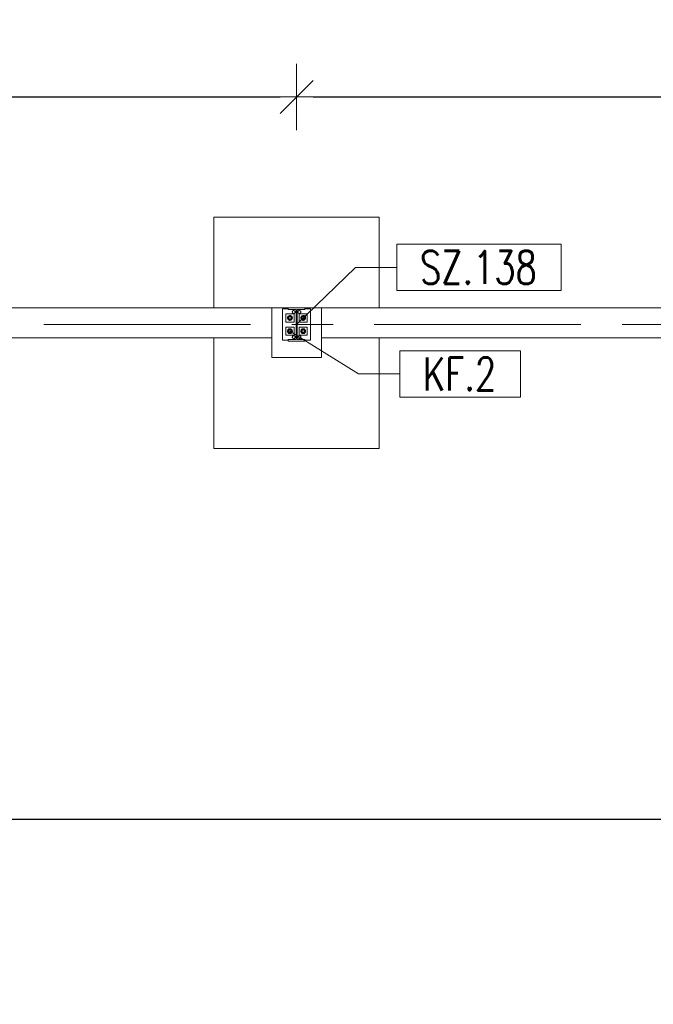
# Model space of a CAD drawing. Header units: millimetres. Extents: x 6807 to 7919, y 15387 to 15883.
# Tile 35 of 120: x 7059 to 7098, y 15707 to 15767. Entities that reach past the tile are written whole.
import ezdxf

# ---------------------------------------------------------------- set-up
doc = ezdxf.new("R2010")
doc.units = ezdxf.units.MM
doc.header["$LTSCALE"] = 10
doc.linetypes.add('MITTE', pattern=[2, 1.25, -0.25, 0.25, -0.25])
doc.layers.get('Defpoints').update_dxf_attribs({"color": 1})
for name, color, linetype, lineweight in [('PS_DIM', 4, 'Continuous', 13), ('PS_Object', 30, 'Continuous', 13), ('PS_Pos', 1, 'Continuous', 15), ('PS_SOLID', 7, 'Continuous', 30)]:
    doc.layers.add(name, color=color, linetype=linetype, lineweight=lineweight)
doc.styles.add('simplex', font='simplex.shx', dxfattribs={"width": 0.75})
doc.dimstyles.new('1_100_PRZ', dxfattribs={"dimtxt": 2, "dimasz": 1, "dimexe": 2, "dimexo": 5, "dimgap": 1, "dimtad": 1, "dimdec": 0, "dimlfac": 100, "dimtxsty": 'simplex', "dimblk": 'dimznak', "dimcen": 2, "dimse1": 1, "dimse2": 1, "dimclrd": 256, "dimclrt": 7, "dimadec": 1, "dimazin": 0, "dimtfac": 1, "dimtdec": 0, "dimtix": 1, "dimtmove": 2, "dimatfit": 3, "dimldrblk": 'dim-grot', "dimfxl": 1, "dimarcsym": 0})

# ---------------------------------------------------------------- blocks, each defined once
blk = doc.blocks.new('dim-grot')
blk.add_hatch(color=256).paths.add_polyline_path([(0, 0), (-2, 0.5), (-2, -0.5)])
blk.add_lwpolyline([(0, 0), (-2, 0.5), (-2, -0.5), (0, 0)])
blk = doc.blocks.new('dimznak')
at = {"color": 0}
for points in [[(0, 2), (0, -2)], [(-2, 0), (2, 0)]]:
    blk.add_lwpolyline(points, dxfattribs=at)
at = {"color": 2}
blk.add_lwpolyline([(1, 1), (-1, -1)], dxfattribs=at)
blk = doc.blocks.new('*D446')
at = {"layer": 'Defpoints', "color": 0, "transparency": 16777216}
for p in [(6985.422, 15767.899), (7625.422, 15749.442, -0.807), (6985.422, 15748.738, -0.807)]:
    blk.add_point(p, dxfattribs=at)
at = {"layer": 'PS_DIM', "lineweight": -2, "transparency": 16777216}
blk.add_line((7624.422, 15767.899), (6986.422, 15767.899), dxfattribs=at)
at = {"layer": 'PS_DIM', "lineweight": -2, "transparency": 16777216, "rotation": 180}
blk.add_blockref('dimznak', (6985.422, 15767.899), dxfattribs=at)
at = {"layer": 'PS_DIM', "lineweight": -2, "transparency": 16777216}
blk.add_blockref('dimznak', (7625.422, 15767.899), dxfattribs=at)
at = {"layer": 'PS_DIM', "color": 7, "transparency": 16777216, "insert": (7305.422, 15769.899), "char_height": 2, "attachment_point": 5, "style": 'simplex'}
blk.add_mtext('64000', dxfattribs=at)
blk = doc.blocks.new('*X287')
at = {"color": 1}
for p, q in [((7091.937, 15759.322, -0.807), (7081.994, 15759.322, -0.807)), ((7081.994, 15759.322, -0.807), (7081.994, 15756.522, -0.807)), ((7091.937, 15756.522, -0.807), (7091.937, 15759.322, -0.807)), ((7075.922, 15754.47, -0.807), (7079.494, 15757.922, -0.807)), ((7079.494, 15757.922, -0.807), (7081.994, 15757.922, -0.807)), ((7081.994, 15756.522, -0.807), (7091.937, 15756.522, -0.807))]:
    blk.add_line(p, q, dxfattribs=at)
at = {"color": 30, "style": 'simplex', "width": 0.75}
blk.add_text('SZ.138', height=2, dxfattribs=at).set_placement((7083.394, 15756.922, -0.807))
blk = doc.blocks.new('*X288')
at = {"color": 1}
for p, q in [((7075.522, 15754.07, -0.807), (7079.672, 15751.483, -0.807)), ((7089.472, 15752.883, -0.807), (7082.172, 15752.883, -0.807)), ((7082.172, 15752.883, -0.807), (7082.172, 15750.083, -0.807)), ((7089.472, 15750.083, -0.807), (7089.472, 15752.883, -0.807)), ((7079.672, 15751.483, -0.807), (7082.172, 15751.483, -0.807)), ((7082.172, 15750.083, -0.807), (7089.472, 15750.083, -0.807))]:
    blk.add_line(p, q, dxfattribs=at)
at = {"color": 30, "style": 'simplex', "width": 0.75}
blk.add_text('KF.2', height=2, dxfattribs=at).set_placement((7083.572, 15750.483, -0.807))

msp = doc.modelspace()

# ---------------------------------------------------------------- linework, layer by layer
at = {"layer": 'PS_Object', "color": 5, "linetype": 'MITTE'}
msp.add_line((6960.628, 15748.442, -0.807), (7681.144, 15748.442, -0.807), dxfattribs=at)
at = {"layer": 'PS_SOLID', "color": 253, "linetype": 'Continuous', "lineweight": 5}
for p, q in [((7080.922, 15754.942, -0.807), (7070.922, 15754.942, -0.807)), ((7070.922, 15754.942, -0.807), (7070.922, 15749.442, -0.807)), ((7080.922, 15749.442, -0.807), (7080.922, 15754.942, -0.807)), ((7074.422, 15749.442, -0.807), (7028.922, 15749.442, -0.807)), ((7077.422, 15749.442, -0.807), (7074.422, 15749.442, -0.807)), ((7074.422, 15747.642, -0.807), (7074.422, 15749.442, -0.807)), ((7124.422, 15749.442, -0.807), (7077.422, 15749.442, -0.807)), ((7077.422, 15749.442, -0.807), (7077.422, 15747.642, -0.807)), ((7028.922, 15747.642, -0.807), (7074.422, 15747.642, -0.807)), ((7070.922, 15747.642, -0.807), (7070.922, 15740.942, -0.807)), ((7074.422, 15747.642, -0.807), (7074.422, 15746.442, -0.807)), ((7077.422, 15746.442, -0.807), (7077.422, 15747.642, -0.807)), ((7077.422, 15747.642, -0.807), (7124.422, 15747.642, -0.807)), ((7080.922, 15740.942, -0.807), (7080.922, 15747.642, -0.807)), ((7074.422, 15746.442, -0.807), (7077.422, 15746.442, -0.807)), ((7070.922, 15740.942, -0.807), (7080.922, 15740.942, -0.807))]:
    msp.add_line(p, q, dxfattribs=at)
at = {"layer": 'PS_SOLID', "linetype": 'Continuous', "lineweight": 13}
for p, q in [((7075.422, 15749.382, -0.807), (7075.072, 15749.382, -0.807)), ((7075.072, 15749.382, -0.807), (7075.072, 15747.502, -0.807)), ((7076.422, 15749.442, -0.807), (7075.422, 15749.442, -0.807)), ((7075.422, 15749.442, -0.807), (7075.422, 15749.357, -0.807)), ((7075.422, 15749.357, -0.807), (7075.894, 15749.357, -0.807)), ((7075.662, 15749.202, -0.807), (7075.683, 15749.259, -0.807)), ((7075.683, 15749.259, -0.807), (7075.736, 15749.29, -0.807)), ((7075.736, 15749.29, -0.807), (7075.797, 15749.279, -0.807)), ((7075.797, 15749.279, -0.807), (7075.836, 15749.232, -0.807)), ((7075.836, 15749.232, -0.807), (7075.836, 15749.171, -0.807)), ((7075.894, 15749.357, -0.807), (7075.894, 15747.527, -0.807)), ((7075.95, 15747.527, -0.807), (7075.95, 15749.357, -0.807)), ((7075.95, 15749.357, -0.807), (7076.422, 15749.357, -0.807)), ((7076.002, 15749.202, -0.807), (7076.023, 15749.259, -0.807)), ((7076.023, 15749.259, -0.807), (7076.076, 15749.29, -0.807)), ((7076.076, 15749.29, -0.807), (7076.137, 15749.279, -0.807)), ((7076.137, 15749.279, -0.807), (7076.176, 15749.232, -0.807)), ((7076.176, 15749.232, -0.807), (7076.176, 15749.171, -0.807)), ((7076.422, 15749.357, -0.807), (7076.422, 15749.442, -0.807)), ((7076.772, 15749.382, -0.807), (7076.422, 15749.382, -0.807)), ((7076.772, 15747.502, -0.807), (7076.772, 15749.382, -0.807)), ((7075.537, 15749.092, -0.807), (7075.272, 15749.092, -0.807)), ((7075.272, 15749.092, -0.807), (7075.272, 15748.592, -0.807)), ((7075.772, 15749.092, -0.807), (7075.537, 15749.092, -0.807)), ((7075.683, 15749.144, -0.807), (7075.662, 15749.202, -0.807)), ((7075.736, 15749.113, -0.807), (7075.683, 15749.144, -0.807)), ((7075.797, 15749.124, -0.807), (7075.736, 15749.113, -0.807)), ((7075.772, 15748.592, -0.807), (7075.772, 15749.092, -0.807)), ((7075.836, 15749.171, -0.807), (7075.797, 15749.124, -0.807)), ((7076.023, 15749.144, -0.807), (7076.002, 15749.202, -0.807)), ((7076.076, 15749.113, -0.807), (7076.023, 15749.144, -0.807)), ((7076.337, 15749.092, -0.807), (7076.072, 15749.092, -0.807)), ((7076.072, 15749.092, -0.807), (7076.072, 15748.592, -0.807)), ((7076.137, 15749.124, -0.807), (7076.076, 15749.113, -0.807)), ((7076.176, 15749.171, -0.807), (7076.137, 15749.124, -0.807)), ((7076.572, 15749.092, -0.807), (7076.337, 15749.092, -0.807)), ((7076.572, 15748.592, -0.807), (7076.572, 15749.092, -0.807)), ((7075.272, 15748.592, -0.807), (7075.772, 15748.592, -0.807)), ((7075.537, 15748.292, -0.807), (7075.272, 15748.292, -0.807)), ((7075.272, 15748.292, -0.807), (7075.272, 15747.792, -0.807)), ((7075.772, 15748.292, -0.807), (7075.537, 15748.292, -0.807)), ((7075.772, 15747.792, -0.807), (7075.772, 15748.292, -0.807)), ((7076.072, 15748.592, -0.807), (7076.572, 15748.592, -0.807)), ((7076.337, 15748.292, -0.807), (7076.072, 15748.292, -0.807)), ((7076.072, 15748.292, -0.807), (7076.072, 15747.792, -0.807)), ((7076.572, 15748.292, -0.807), (7076.337, 15748.292, -0.807)), ((7076.572, 15747.792, -0.807), (7076.572, 15748.292, -0.807)), ((7075.072, 15747.502, -0.807), (7075.422, 15747.502, -0.807)), ((7075.272, 15747.792, -0.807), (7075.772, 15747.792, -0.807)), ((7075.894, 15747.527, -0.807), (7075.422, 15747.527, -0.807)), ((7075.422, 15747.527, -0.807), (7075.422, 15747.442, -0.807)), ((7075.662, 15747.682, -0.807), (7075.683, 15747.739, -0.807)), ((7075.683, 15747.624, -0.807), (7075.662, 15747.682, -0.807)), ((7075.683, 15747.739, -0.807), (7075.736, 15747.77, -0.807)), ((7075.736, 15747.593, -0.807), (7075.683, 15747.624, -0.807)), ((7075.736, 15747.77, -0.807), (7075.797, 15747.759, -0.807)), ((7075.797, 15747.604, -0.807), (7075.736, 15747.593, -0.807)), ((7075.797, 15747.759, -0.807), (7075.836, 15747.712, -0.807)), ((7075.836, 15747.651, -0.807), (7075.797, 15747.604, -0.807)), ((7075.836, 15747.712, -0.807), (7075.836, 15747.651, -0.807)), ((7076.422, 15747.527, -0.807), (7075.95, 15747.527, -0.807)), ((7076.002, 15747.682, -0.807), (7076.023, 15747.739, -0.807)), ((7076.023, 15747.624, -0.807), (7076.002, 15747.682, -0.807)), ((7076.023, 15747.739, -0.807), (7076.076, 15747.77, -0.807)), ((7076.076, 15747.593, -0.807), (7076.023, 15747.624, -0.807)), ((7076.072, 15747.792, -0.807), (7076.572, 15747.792, -0.807)), ((7076.076, 15747.77, -0.807), (7076.137, 15747.759, -0.807)), ((7076.137, 15747.604, -0.807), (7076.076, 15747.593, -0.807)), ((7076.137, 15747.759, -0.807), (7076.176, 15747.712, -0.807)), ((7076.176, 15747.651, -0.807), (7076.137, 15747.604, -0.807)), ((7076.176, 15747.712, -0.807), (7076.176, 15747.651, -0.807)), ((7076.422, 15747.442, -0.807), (7076.422, 15747.527, -0.807)), ((7076.422, 15747.502, -0.807), (7076.772, 15747.502, -0.807)), ((7075.422, 15747.442, -0.807), (7076.422, 15747.442, -0.807))]:
    msp.add_line(p, q, dxfattribs=at)
at = {"layer": 'PS_SOLID', "color": 3, "linetype": 'Continuous', "lineweight": 13}
for p, q in [((7075.377, 15748.882, -0.807), (7075.372, 15748.842, -0.807)), ((7075.372, 15748.842, -0.807), (7075.377, 15748.801, -0.807)), ((7075.393, 15748.919, -0.807), (7075.377, 15748.882, -0.807)), ((7075.377, 15748.801, -0.807), (7075.393, 15748.764, -0.807)), ((7075.452, 15748.962, -0.807), (7075.383, 15748.842, -0.807)), ((7075.383, 15748.842, -0.807), (7075.452, 15748.722, -0.807)), ((7075.419, 15748.951, -0.807), (7075.393, 15748.919, -0.807)), ((7075.393, 15748.764, -0.807), (7075.419, 15748.732, -0.807)), ((7075.453, 15748.975, -0.807), (7075.419, 15748.951, -0.807)), ((7075.419, 15748.732, -0.807), (7075.453, 15748.708, -0.807)), ((7075.445, 15748.865, -0.807), (7075.442, 15748.85, -0.807)), ((7075.442, 15748.85, -0.807), (7075.442, 15748.833, -0.807)), ((7075.442, 15748.842, -0.807), (7075.442, 15748.845, -0.807)), ((7075.442, 15748.839, -0.807), (7075.442, 15748.842, -0.807)), ((7075.442, 15748.833, -0.807), (7075.445, 15748.818, -0.807)), ((7075.444, 15748.86, -0.807), (7075.445, 15748.863, -0.807)), ((7075.445, 15748.82, -0.807), (7075.444, 15748.823, -0.807)), ((7075.452, 15748.88, -0.807), (7075.445, 15748.865, -0.807)), ((7075.445, 15748.863, -0.807), (7075.445, 15748.864, -0.807)), ((7075.445, 15748.819, -0.807), (7075.445, 15748.82, -0.807)), ((7075.445, 15748.818, -0.807), (7075.452, 15748.803, -0.807)), ((7075.527, 15748.962, -0.807), (7075.452, 15748.962, -0.807)), ((7075.461, 15748.894, -0.807), (7075.452, 15748.88, -0.807)), ((7075.452, 15748.803, -0.807), (7075.461, 15748.789, -0.807)), ((7075.452, 15748.722, -0.807), (7075.591, 15748.722, -0.807)), ((7075.491, 15748.988, -0.807), (7075.453, 15748.975, -0.807)), ((7075.453, 15748.883, -0.807), (7075.455, 15748.886, -0.807)), ((7075.453, 15748.882, -0.807), (7075.453, 15748.883, -0.807)), ((7075.453, 15748.8, -0.807), (7075.453, 15748.801, -0.807)), ((7075.455, 15748.797, -0.807), (7075.453, 15748.8, -0.807)), ((7075.453, 15748.708, -0.807), (7075.491, 15748.695, -0.807)), ((7075.473, 15748.905, -0.807), (7075.461, 15748.894, -0.807)), ((7075.461, 15748.789, -0.807), (7075.473, 15748.778, -0.807)), ((7075.465, 15748.898, -0.807), (7075.467, 15748.9, -0.807)), ((7075.467, 15748.783, -0.807), (7075.465, 15748.786, -0.807)), ((7075.467, 15748.9, -0.807), (7075.469, 15748.902, -0.807)), ((7075.469, 15748.781, -0.807), (7075.467, 15748.783, -0.807)), ((7075.486, 15748.913, -0.807), (7075.473, 15748.905, -0.807)), ((7075.473, 15748.778, -0.807), (7075.486, 15748.77, -0.807)), ((7075.482, 15748.911, -0.807), (7075.485, 15748.913, -0.807)), ((7075.485, 15748.77, -0.807), (7075.482, 15748.772, -0.807)), ((7075.485, 15748.913, -0.807), (7075.485, 15748.913, -0.807)), ((7075.485, 15748.77, -0.807), (7075.485, 15748.77, -0.807)), ((7075.501, 15748.919, -0.807), (7075.486, 15748.913, -0.807)), ((7075.486, 15748.77, -0.807), (7075.501, 15748.764, -0.807)), ((7075.532, 15748.991, -0.807), (7075.491, 15748.988, -0.807)), ((7075.491, 15748.695, -0.807), (7075.532, 15748.692, -0.807)), ((7075.517, 15748.921, -0.807), (7075.501, 15748.919, -0.807)), ((7075.501, 15748.764, -0.807), (7075.517, 15748.762, -0.807)), ((7075.504, 15748.919, -0.807), (7075.505, 15748.92, -0.807)), ((7075.505, 15748.763, -0.807), (7075.504, 15748.764, -0.807)), ((7075.505, 15748.92, -0.807), (7075.509, 15748.92, -0.807)), ((7075.509, 15748.763, -0.807), (7075.505, 15748.763, -0.807)), ((7075.534, 15748.921, -0.807), (7075.517, 15748.921, -0.807)), ((7075.517, 15748.762, -0.807), (7075.534, 15748.762, -0.807)), ((7075.524, 15748.921, -0.807), (7075.527, 15748.921, -0.807)), ((7075.527, 15748.762, -0.807), (7075.524, 15748.762, -0.807)), ((7075.591, 15748.962, -0.807), (7075.527, 15748.962, -0.807)), ((7075.527, 15748.921, -0.807), (7075.53, 15748.921, -0.807)), ((7075.53, 15748.762, -0.807), (7075.527, 15748.762, -0.807)), ((7075.572, 15748.983, -0.807), (7075.532, 15748.991, -0.807)), ((7075.532, 15748.692, -0.807), (7075.572, 15748.7, -0.807)), ((7075.549, 15748.917, -0.807), (7075.534, 15748.921, -0.807)), ((7075.534, 15748.762, -0.807), (7075.549, 15748.766, -0.807)), ((7075.546, 15748.917, -0.807), (7075.548, 15748.917, -0.807)), ((7075.548, 15748.766, -0.807), (7075.546, 15748.766, -0.807)), ((7075.548, 15748.917, -0.807), (7075.549, 15748.917, -0.807)), ((7075.549, 15748.766, -0.807), (7075.548, 15748.766, -0.807)), ((7075.564, 15748.909, -0.807), (7075.549, 15748.917, -0.807)), ((7075.549, 15748.766, -0.807), (7075.564, 15748.774, -0.807)), ((7075.577, 15748.9, -0.807), (7075.564, 15748.909, -0.807)), ((7075.564, 15748.774, -0.807), (7075.577, 15748.784, -0.807)), ((7075.566, 15748.908, -0.807), (7075.568, 15748.907, -0.807)), ((7075.568, 15748.776, -0.807), (7075.566, 15748.775, -0.807)), ((7075.568, 15748.907, -0.807), (7075.57, 15748.904, -0.807)), ((7075.57, 15748.779, -0.807), (7075.568, 15748.776, -0.807)), ((7075.608, 15748.964, -0.807), (7075.572, 15748.983, -0.807)), ((7075.572, 15748.7, -0.807), (7075.608, 15748.719, -0.807)), ((7075.587, 15748.887, -0.807), (7075.577, 15748.9, -0.807)), ((7075.577, 15748.784, -0.807), (7075.587, 15748.796, -0.807)), ((7075.581, 15748.894, -0.807), (7075.584, 15748.892, -0.807)), ((7075.584, 15748.791, -0.807), (7075.581, 15748.789, -0.807)), ((7075.584, 15748.892, -0.807), (7075.585, 15748.89, -0.807)), ((7075.585, 15748.793, -0.807), (7075.584, 15748.791, -0.807)), ((7075.595, 15748.873, -0.807), (7075.587, 15748.887, -0.807)), ((7075.587, 15748.796, -0.807), (7075.595, 15748.81, -0.807)), ((7075.66, 15748.842, -0.807), (7075.591, 15748.962, -0.807)), ((7075.591, 15748.722, -0.807), (7075.66, 15748.842, -0.807)), ((7075.594, 15748.874, -0.807), (7075.595, 15748.873, -0.807)), ((7075.595, 15748.81, -0.807), (7075.594, 15748.809, -0.807)), ((7075.6, 15748.858, -0.807), (7075.595, 15748.873, -0.807)), ((7075.595, 15748.873, -0.807), (7075.595, 15748.873, -0.807)), ((7075.595, 15748.81, -0.807), (7075.6, 15748.825, -0.807)), ((7075.595, 15748.81, -0.807), (7075.595, 15748.81, -0.807)), ((7075.602, 15748.842, -0.807), (7075.6, 15748.858, -0.807)), ((7075.6, 15748.854, -0.807), (7075.601, 15748.852, -0.807)), ((7075.6, 15748.825, -0.807), (7075.602, 15748.842, -0.807)), ((7075.601, 15748.831, -0.807), (7075.6, 15748.829, -0.807)), ((7075.601, 15748.852, -0.807), (7075.601, 15748.849, -0.807)), ((7075.601, 15748.834, -0.807), (7075.601, 15748.831, -0.807)), ((7075.638, 15748.936, -0.807), (7075.608, 15748.964, -0.807)), ((7075.608, 15748.719, -0.807), (7075.638, 15748.747, -0.807)), ((7075.659, 15748.901, -0.807), (7075.638, 15748.936, -0.807)), ((7075.638, 15748.747, -0.807), (7075.659, 15748.782, -0.807)), ((7075.67, 15748.862, -0.807), (7075.659, 15748.901, -0.807)), ((7075.659, 15748.782, -0.807), (7075.67, 15748.821, -0.807)), ((7075.67, 15748.842, -0.807), (7075.67, 15748.862, -0.807)), ((7075.67, 15748.821, -0.807), (7075.67, 15748.842, -0.807)), ((7076.177, 15748.882, -0.807), (7076.172, 15748.842, -0.807)), ((7076.172, 15748.842, -0.807), (7076.177, 15748.801, -0.807)), ((7076.193, 15748.919, -0.807), (7076.177, 15748.882, -0.807)), ((7076.177, 15748.801, -0.807), (7076.193, 15748.764, -0.807)), ((7076.252, 15748.962, -0.807), (7076.183, 15748.842, -0.807)), ((7076.183, 15748.842, -0.807), (7076.252, 15748.722, -0.807)), ((7076.219, 15748.951, -0.807), (7076.193, 15748.919, -0.807)), ((7076.193, 15748.764, -0.807), (7076.219, 15748.732, -0.807)), ((7076.253, 15748.975, -0.807), (7076.219, 15748.951, -0.807)), ((7076.219, 15748.732, -0.807), (7076.253, 15748.708, -0.807)), ((7076.245, 15748.865, -0.807), (7076.242, 15748.85, -0.807)), ((7076.242, 15748.85, -0.807), (7076.242, 15748.833, -0.807)), ((7076.242, 15748.842, -0.807), (7076.242, 15748.845, -0.807)), ((7076.242, 15748.839, -0.807), (7076.242, 15748.842, -0.807)), ((7076.242, 15748.833, -0.807), (7076.245, 15748.818, -0.807)), ((7076.244, 15748.86, -0.807), (7076.245, 15748.863, -0.807)), ((7076.245, 15748.82, -0.807), (7076.244, 15748.823, -0.807)), ((7076.252, 15748.88, -0.807), (7076.245, 15748.865, -0.807)), ((7076.245, 15748.863, -0.807), (7076.245, 15748.864, -0.807)), ((7076.245, 15748.819, -0.807), (7076.245, 15748.82, -0.807)), ((7076.245, 15748.818, -0.807), (7076.252, 15748.803, -0.807)), ((7076.327, 15748.962, -0.807), (7076.252, 15748.962, -0.807)), ((7076.261, 15748.894, -0.807), (7076.252, 15748.88, -0.807)), ((7076.252, 15748.803, -0.807), (7076.261, 15748.789, -0.807)), ((7076.252, 15748.722, -0.807), (7076.391, 15748.722, -0.807)), ((7076.291, 15748.988, -0.807), (7076.253, 15748.975, -0.807)), ((7076.253, 15748.883, -0.807), (7076.255, 15748.886, -0.807)), ((7076.253, 15748.882, -0.807), (7076.253, 15748.883, -0.807)), ((7076.253, 15748.8, -0.807), (7076.253, 15748.801, -0.807)), ((7076.255, 15748.797, -0.807), (7076.253, 15748.8, -0.807)), ((7076.253, 15748.708, -0.807), (7076.291, 15748.695, -0.807)), ((7076.273, 15748.905, -0.807), (7076.261, 15748.894, -0.807)), ((7076.261, 15748.789, -0.807), (7076.273, 15748.778, -0.807)), ((7076.265, 15748.898, -0.807), (7076.267, 15748.9, -0.807)), ((7076.267, 15748.783, -0.807), (7076.265, 15748.786, -0.807)), ((7076.267, 15748.9, -0.807), (7076.269, 15748.902, -0.807)), ((7076.269, 15748.781, -0.807), (7076.267, 15748.783, -0.807)), ((7076.286, 15748.913, -0.807), (7076.273, 15748.905, -0.807)), ((7076.273, 15748.778, -0.807), (7076.286, 15748.77, -0.807)), ((7076.282, 15748.911, -0.807), (7076.285, 15748.913, -0.807)), ((7076.285, 15748.77, -0.807), (7076.282, 15748.772, -0.807)), ((7076.285, 15748.913, -0.807), (7076.285, 15748.913, -0.807)), ((7076.285, 15748.77, -0.807), (7076.285, 15748.77, -0.807)), ((7076.301, 15748.919, -0.807), (7076.286, 15748.913, -0.807)), ((7076.286, 15748.77, -0.807), (7076.301, 15748.764, -0.807)), ((7076.332, 15748.991, -0.807), (7076.291, 15748.988, -0.807)), ((7076.291, 15748.695, -0.807), (7076.332, 15748.692, -0.807)), ((7076.317, 15748.921, -0.807), (7076.301, 15748.919, -0.807)), ((7076.301, 15748.764, -0.807), (7076.317, 15748.762, -0.807)), ((7076.304, 15748.919, -0.807), (7076.305, 15748.92, -0.807)), ((7076.305, 15748.763, -0.807), (7076.304, 15748.764, -0.807)), ((7076.305, 15748.92, -0.807), (7076.309, 15748.92, -0.807)), ((7076.309, 15748.763, -0.807), (7076.305, 15748.763, -0.807)), ((7076.334, 15748.921, -0.807), (7076.317, 15748.921, -0.807)), ((7076.317, 15748.762, -0.807), (7076.334, 15748.762, -0.807)), ((7076.324, 15748.921, -0.807), (7076.327, 15748.921, -0.807)), ((7076.327, 15748.762, -0.807), (7076.324, 15748.762, -0.807)), ((7076.391, 15748.962, -0.807), (7076.327, 15748.962, -0.807)), ((7076.327, 15748.921, -0.807), (7076.33, 15748.921, -0.807)), ((7076.33, 15748.762, -0.807), (7076.327, 15748.762, -0.807)), ((7076.372, 15748.983, -0.807), (7076.332, 15748.991, -0.807)), ((7076.332, 15748.692, -0.807), (7076.372, 15748.7, -0.807)), ((7076.349, 15748.917, -0.807), (7076.334, 15748.921, -0.807)), ((7076.334, 15748.762, -0.807), (7076.349, 15748.766, -0.807)), ((7076.346, 15748.917, -0.807), (7076.348, 15748.917, -0.807)), ((7076.348, 15748.766, -0.807), (7076.346, 15748.766, -0.807)), ((7076.348, 15748.917, -0.807), (7076.349, 15748.917, -0.807)), ((7076.349, 15748.766, -0.807), (7076.348, 15748.766, -0.807)), ((7076.364, 15748.909, -0.807), (7076.349, 15748.917, -0.807)), ((7076.349, 15748.766, -0.807), (7076.364, 15748.774, -0.807)), ((7076.377, 15748.9, -0.807), (7076.364, 15748.909, -0.807)), ((7076.364, 15748.774, -0.807), (7076.377, 15748.784, -0.807)), ((7076.366, 15748.908, -0.807), (7076.368, 15748.907, -0.807)), ((7076.368, 15748.776, -0.807), (7076.366, 15748.775, -0.807)), ((7076.368, 15748.907, -0.807), (7076.37, 15748.904, -0.807)), ((7076.37, 15748.779, -0.807), (7076.368, 15748.776, -0.807)), ((7076.408, 15748.964, -0.807), (7076.372, 15748.983, -0.807)), ((7076.372, 15748.7, -0.807), (7076.408, 15748.719, -0.807)), ((7076.387, 15748.887, -0.807), (7076.377, 15748.9, -0.807)), ((7076.377, 15748.784, -0.807), (7076.387, 15748.796, -0.807)), ((7076.381, 15748.894, -0.807), (7076.384, 15748.892, -0.807)), ((7076.384, 15748.791, -0.807), (7076.381, 15748.789, -0.807)), ((7076.384, 15748.892, -0.807), (7076.385, 15748.89, -0.807)), ((7076.385, 15748.793, -0.807), (7076.384, 15748.791, -0.807)), ((7076.395, 15748.873, -0.807), (7076.387, 15748.887, -0.807)), ((7076.387, 15748.796, -0.807), (7076.395, 15748.81, -0.807)), ((7076.46, 15748.842, -0.807), (7076.391, 15748.962, -0.807)), ((7076.391, 15748.722, -0.807), (7076.46, 15748.842, -0.807)), ((7076.394, 15748.874, -0.807), (7076.395, 15748.873, -0.807)), ((7076.395, 15748.81, -0.807), (7076.394, 15748.809, -0.807)), ((7076.4, 15748.858, -0.807), (7076.395, 15748.873, -0.807)), ((7076.395, 15748.873, -0.807), (7076.395, 15748.873, -0.807)), ((7076.395, 15748.81, -0.807), (7076.4, 15748.825, -0.807)), ((7076.395, 15748.81, -0.807), (7076.395, 15748.81, -0.807)), ((7076.402, 15748.842, -0.807), (7076.4, 15748.858, -0.807)), ((7076.4, 15748.854, -0.807), (7076.401, 15748.852, -0.807)), ((7076.4, 15748.825, -0.807), (7076.402, 15748.842, -0.807)), ((7076.401, 15748.831, -0.807), (7076.4, 15748.829, -0.807)), ((7076.401, 15748.852, -0.807), (7076.401, 15748.849, -0.807)), ((7076.401, 15748.834, -0.807), (7076.401, 15748.831, -0.807)), ((7076.438, 15748.936, -0.807), (7076.408, 15748.964, -0.807)), ((7076.408, 15748.719, -0.807), (7076.438, 15748.747, -0.807)), ((7076.459, 15748.901, -0.807), (7076.438, 15748.936, -0.807)), ((7076.438, 15748.747, -0.807), (7076.459, 15748.782, -0.807)), ((7076.47, 15748.862, -0.807), (7076.459, 15748.901, -0.807)), ((7076.459, 15748.782, -0.807), (7076.47, 15748.821, -0.807)), ((7076.47, 15748.842, -0.807), (7076.47, 15748.862, -0.807)), ((7076.47, 15748.821, -0.807), (7076.47, 15748.842, -0.807)), ((7075.377, 15748.082, -0.807), (7075.372, 15748.042, -0.807)), ((7075.372, 15748.042, -0.807), (7075.377, 15748.001, -0.807)), ((7075.393, 15748.119, -0.807), (7075.377, 15748.082, -0.807)), ((7075.452, 15748.162, -0.807), (7075.383, 15748.042, -0.807)), ((7075.383, 15748.042, -0.807), (7075.452, 15747.922, -0.807)), ((7075.419, 15748.151, -0.807), (7075.393, 15748.119, -0.807)), ((7075.453, 15748.175, -0.807), (7075.419, 15748.151, -0.807)), ((7075.445, 15748.065, -0.807), (7075.442, 15748.05, -0.807)), ((7075.442, 15748.05, -0.807), (7075.442, 15748.033, -0.807)), ((7075.442, 15748.042, -0.807), (7075.442, 15748.045, -0.807)), ((7075.442, 15748.039, -0.807), (7075.442, 15748.042, -0.807)), ((7075.444, 15748.06, -0.807), (7075.445, 15748.063, -0.807)), ((7075.452, 15748.08, -0.807), (7075.445, 15748.065, -0.807)), ((7075.445, 15748.063, -0.807), (7075.445, 15748.064, -0.807)), ((7075.527, 15748.162, -0.807), (7075.452, 15748.162, -0.807)), ((7075.461, 15748.094, -0.807), (7075.452, 15748.08, -0.807)), ((7075.491, 15748.188, -0.807), (7075.453, 15748.175, -0.807)), ((7075.453, 15748.083, -0.807), (7075.455, 15748.086, -0.807)), ((7075.453, 15748.082, -0.807), (7075.453, 15748.083, -0.807)), ((7075.473, 15748.105, -0.807), (7075.461, 15748.094, -0.807)), ((7075.465, 15748.098, -0.807), (7075.467, 15748.1, -0.807)), ((7075.467, 15748.1, -0.807), (7075.469, 15748.102, -0.807)), ((7075.486, 15748.113, -0.807), (7075.473, 15748.105, -0.807)), ((7075.482, 15748.111, -0.807), (7075.485, 15748.113, -0.807)), ((7075.485, 15748.113, -0.807), (7075.485, 15748.113, -0.807)), ((7075.501, 15748.119, -0.807), (7075.486, 15748.113, -0.807)), ((7075.532, 15748.191, -0.807), (7075.491, 15748.188, -0.807)), ((7075.517, 15748.121, -0.807), (7075.501, 15748.119, -0.807)), ((7075.504, 15748.119, -0.807), (7075.505, 15748.12, -0.807)), ((7075.505, 15748.12, -0.807), (7075.509, 15748.12, -0.807)), ((7075.534, 15748.121, -0.807), (7075.517, 15748.121, -0.807)), ((7075.524, 15748.121, -0.807), (7075.527, 15748.121, -0.807)), ((7075.591, 15748.162, -0.807), (7075.527, 15748.162, -0.807)), ((7075.527, 15748.121, -0.807), (7075.53, 15748.121, -0.807)), ((7075.572, 15748.183, -0.807), (7075.532, 15748.191, -0.807)), ((7075.549, 15748.117, -0.807), (7075.534, 15748.121, -0.807)), ((7075.546, 15748.117, -0.807), (7075.548, 15748.117, -0.807)), ((7075.548, 15748.117, -0.807), (7075.549, 15748.117, -0.807)), ((7075.564, 15748.109, -0.807), (7075.549, 15748.117, -0.807)), ((7075.577, 15748.1, -0.807), (7075.564, 15748.109, -0.807)), ((7075.566, 15748.108, -0.807), (7075.568, 15748.107, -0.807)), ((7075.568, 15748.107, -0.807), (7075.57, 15748.104, -0.807)), ((7075.608, 15748.164, -0.807), (7075.572, 15748.183, -0.807)), ((7075.587, 15748.087, -0.807), (7075.577, 15748.1, -0.807)), ((7075.581, 15748.094, -0.807), (7075.584, 15748.092, -0.807)), ((7075.584, 15748.092, -0.807), (7075.585, 15748.09, -0.807)), ((7075.595, 15748.073, -0.807), (7075.587, 15748.087, -0.807)), ((7075.66, 15748.042, -0.807), (7075.591, 15748.162, -0.807)), ((7075.591, 15747.922, -0.807), (7075.66, 15748.042, -0.807)), ((7075.594, 15748.074, -0.807), (7075.595, 15748.073, -0.807)), ((7075.6, 15748.058, -0.807), (7075.595, 15748.073, -0.807)), ((7075.595, 15748.073, -0.807), (7075.595, 15748.073, -0.807)), ((7075.602, 15748.042, -0.807), (7075.6, 15748.058, -0.807)), ((7075.6, 15748.054, -0.807), (7075.601, 15748.052, -0.807)), ((7075.6, 15748.025, -0.807), (7075.602, 15748.042, -0.807)), ((7075.601, 15748.052, -0.807), (7075.601, 15748.049, -0.807)), ((7075.638, 15748.136, -0.807), (7075.608, 15748.164, -0.807)), ((7075.659, 15748.101, -0.807), (7075.638, 15748.136, -0.807)), ((7075.67, 15748.062, -0.807), (7075.659, 15748.101, -0.807)), ((7075.67, 15748.042, -0.807), (7075.67, 15748.062, -0.807)), ((7075.67, 15748.021, -0.807), (7075.67, 15748.042, -0.807)), ((7076.177, 15748.082, -0.807), (7076.172, 15748.042, -0.807)), ((7076.172, 15748.042, -0.807), (7076.177, 15748.001, -0.807)), ((7076.193, 15748.119, -0.807), (7076.177, 15748.082, -0.807)), ((7076.252, 15748.162, -0.807), (7076.183, 15748.042, -0.807)), ((7076.183, 15748.042, -0.807), (7076.252, 15747.922, -0.807)), ((7076.219, 15748.151, -0.807), (7076.193, 15748.119, -0.807)), ((7076.253, 15748.175, -0.807), (7076.219, 15748.151, -0.807)), ((7076.245, 15748.065, -0.807), (7076.242, 15748.05, -0.807)), ((7076.242, 15748.05, -0.807), (7076.242, 15748.033, -0.807)), ((7076.242, 15748.042, -0.807), (7076.242, 15748.045, -0.807)), ((7076.242, 15748.039, -0.807), (7076.242, 15748.042, -0.807)), ((7076.244, 15748.06, -0.807), (7076.245, 15748.063, -0.807)), ((7076.252, 15748.08, -0.807), (7076.245, 15748.065, -0.807)), ((7076.245, 15748.063, -0.807), (7076.245, 15748.064, -0.807)), ((7076.327, 15748.162, -0.807), (7076.252, 15748.162, -0.807)), ((7076.261, 15748.094, -0.807), (7076.252, 15748.08, -0.807)), ((7076.291, 15748.188, -0.807), (7076.253, 15748.175, -0.807)), ((7076.253, 15748.083, -0.807), (7076.255, 15748.086, -0.807)), ((7076.253, 15748.082, -0.807), (7076.253, 15748.083, -0.807)), ((7076.273, 15748.105, -0.807), (7076.261, 15748.094, -0.807)), ((7076.265, 15748.098, -0.807), (7076.267, 15748.1, -0.807)), ((7076.267, 15748.1, -0.807), (7076.269, 15748.102, -0.807)), ((7076.286, 15748.113, -0.807), (7076.273, 15748.105, -0.807)), ((7076.282, 15748.111, -0.807), (7076.285, 15748.113, -0.807)), ((7076.285, 15748.113, -0.807), (7076.285, 15748.113, -0.807)), ((7076.301, 15748.119, -0.807), (7076.286, 15748.113, -0.807)), ((7076.332, 15748.191, -0.807), (7076.291, 15748.188, -0.807)), ((7076.317, 15748.121, -0.807), (7076.301, 15748.119, -0.807)), ((7076.304, 15748.119, -0.807), (7076.305, 15748.12, -0.807)), ((7076.305, 15748.12, -0.807), (7076.309, 15748.12, -0.807)), ((7076.334, 15748.121, -0.807), (7076.317, 15748.121, -0.807)), ((7076.324, 15748.121, -0.807), (7076.327, 15748.121, -0.807)), ((7076.391, 15748.162, -0.807), (7076.327, 15748.162, -0.807)), ((7076.327, 15748.121, -0.807), (7076.33, 15748.121, -0.807)), ((7076.372, 15748.183, -0.807), (7076.332, 15748.191, -0.807)), ((7076.349, 15748.117, -0.807), (7076.334, 15748.121, -0.807)), ((7076.346, 15748.117, -0.807), (7076.348, 15748.117, -0.807)), ((7076.348, 15748.117, -0.807), (7076.349, 15748.117, -0.807)), ((7076.364, 15748.109, -0.807), (7076.349, 15748.117, -0.807)), ((7076.377, 15748.1, -0.807), (7076.364, 15748.109, -0.807)), ((7076.366, 15748.108, -0.807), (7076.368, 15748.107, -0.807)), ((7076.368, 15748.107, -0.807), (7076.37, 15748.104, -0.807)), ((7076.408, 15748.164, -0.807), (7076.372, 15748.183, -0.807)), ((7076.387, 15748.087, -0.807), (7076.377, 15748.1, -0.807)), ((7076.381, 15748.094, -0.807), (7076.384, 15748.092, -0.807)), ((7076.384, 15748.092, -0.807), (7076.385, 15748.09, -0.807)), ((7076.395, 15748.073, -0.807), (7076.387, 15748.087, -0.807)), ((7076.46, 15748.042, -0.807), (7076.391, 15748.162, -0.807)), ((7076.391, 15747.922, -0.807), (7076.46, 15748.042, -0.807)), ((7076.394, 15748.074, -0.807), (7076.395, 15748.073, -0.807)), ((7076.4, 15748.058, -0.807), (7076.395, 15748.073, -0.807)), ((7076.395, 15748.073, -0.807), (7076.395, 15748.073, -0.807)), ((7076.402, 15748.042, -0.807), (7076.4, 15748.058, -0.807)), ((7076.4, 15748.054, -0.807), (7076.401, 15748.052, -0.807)), ((7076.4, 15748.025, -0.807), (7076.402, 15748.042, -0.807)), ((7076.401, 15748.052, -0.807), (7076.401, 15748.049, -0.807)), ((7076.438, 15748.136, -0.807), (7076.408, 15748.164, -0.807)), ((7076.459, 15748.101, -0.807), (7076.438, 15748.136, -0.807)), ((7076.47, 15748.062, -0.807), (7076.459, 15748.101, -0.807)), ((7076.47, 15748.042, -0.807), (7076.47, 15748.062, -0.807)), ((7076.47, 15748.021, -0.807), (7076.47, 15748.042, -0.807)), ((7075.377, 15748.001, -0.807), (7075.393, 15747.964, -0.807)), ((7075.393, 15747.964, -0.807), (7075.419, 15747.932, -0.807)), ((7075.419, 15747.932, -0.807), (7075.453, 15747.908, -0.807)), ((7075.442, 15748.033, -0.807), (7075.445, 15748.018, -0.807)), ((7075.445, 15748.02, -0.807), (7075.444, 15748.023, -0.807)), ((7075.445, 15748.019, -0.807), (7075.445, 15748.02, -0.807)), ((7075.445, 15748.018, -0.807), (7075.452, 15748.003, -0.807)), ((7075.452, 15748.003, -0.807), (7075.461, 15747.989, -0.807)), ((7075.452, 15747.922, -0.807), (7075.591, 15747.922, -0.807)), ((7075.453, 15748, -0.807), (7075.453, 15748.001, -0.807)), ((7075.455, 15747.997, -0.807), (7075.453, 15748, -0.807)), ((7075.453, 15747.908, -0.807), (7075.491, 15747.895, -0.807)), ((7075.461, 15747.989, -0.807), (7075.473, 15747.978, -0.807)), ((7075.467, 15747.983, -0.807), (7075.465, 15747.986, -0.807)), ((7075.469, 15747.981, -0.807), (7075.467, 15747.983, -0.807)), ((7075.473, 15747.978, -0.807), (7075.486, 15747.97, -0.807)), ((7075.485, 15747.97, -0.807), (7075.482, 15747.972, -0.807)), ((7075.485, 15747.97, -0.807), (7075.485, 15747.97, -0.807)), ((7075.486, 15747.97, -0.807), (7075.501, 15747.964, -0.807)), ((7075.491, 15747.895, -0.807), (7075.532, 15747.892, -0.807)), ((7075.501, 15747.964, -0.807), (7075.517, 15747.962, -0.807)), ((7075.505, 15747.963, -0.807), (7075.504, 15747.964, -0.807)), ((7075.509, 15747.963, -0.807), (7075.505, 15747.963, -0.807)), ((7075.517, 15747.962, -0.807), (7075.534, 15747.962, -0.807)), ((7075.527, 15747.962, -0.807), (7075.524, 15747.962, -0.807)), ((7075.53, 15747.962, -0.807), (7075.527, 15747.962, -0.807)), ((7075.532, 15747.892, -0.807), (7075.572, 15747.9, -0.807)), ((7075.534, 15747.962, -0.807), (7075.549, 15747.966, -0.807)), ((7075.548, 15747.966, -0.807), (7075.546, 15747.966, -0.807)), ((7075.549, 15747.966, -0.807), (7075.548, 15747.966, -0.807)), ((7075.549, 15747.966, -0.807), (7075.564, 15747.974, -0.807)), ((7075.564, 15747.974, -0.807), (7075.577, 15747.984, -0.807)), ((7075.568, 15747.976, -0.807), (7075.566, 15747.975, -0.807)), ((7075.57, 15747.979, -0.807), (7075.568, 15747.976, -0.807)), ((7075.572, 15747.9, -0.807), (7075.608, 15747.919, -0.807)), ((7075.577, 15747.984, -0.807), (7075.587, 15747.996, -0.807)), ((7075.584, 15747.991, -0.807), (7075.581, 15747.989, -0.807)), ((7075.585, 15747.993, -0.807), (7075.584, 15747.991, -0.807)), ((7075.587, 15747.996, -0.807), (7075.595, 15748.01, -0.807)), ((7075.595, 15748.01, -0.807), (7075.594, 15748.009, -0.807)), ((7075.595, 15748.01, -0.807), (7075.6, 15748.025, -0.807)), ((7075.595, 15748.01, -0.807), (7075.595, 15748.01, -0.807)), ((7075.601, 15748.031, -0.807), (7075.6, 15748.029, -0.807)), ((7075.601, 15748.034, -0.807), (7075.601, 15748.031, -0.807)), ((7075.608, 15747.919, -0.807), (7075.638, 15747.947, -0.807)), ((7075.638, 15747.947, -0.807), (7075.659, 15747.982, -0.807)), ((7075.659, 15747.982, -0.807), (7075.67, 15748.021, -0.807)), ((7076.177, 15748.001, -0.807), (7076.193, 15747.964, -0.807)), ((7076.193, 15747.964, -0.807), (7076.219, 15747.932, -0.807)), ((7076.219, 15747.932, -0.807), (7076.253, 15747.908, -0.807)), ((7076.242, 15748.033, -0.807), (7076.245, 15748.018, -0.807)), ((7076.245, 15748.02, -0.807), (7076.244, 15748.023, -0.807)), ((7076.245, 15748.019, -0.807), (7076.245, 15748.02, -0.807)), ((7076.245, 15748.018, -0.807), (7076.252, 15748.003, -0.807)), ((7076.252, 15748.003, -0.807), (7076.261, 15747.989, -0.807)), ((7076.252, 15747.922, -0.807), (7076.391, 15747.922, -0.807)), ((7076.253, 15748, -0.807), (7076.253, 15748.001, -0.807)), ((7076.255, 15747.997, -0.807), (7076.253, 15748, -0.807)), ((7076.253, 15747.908, -0.807), (7076.291, 15747.895, -0.807)), ((7076.261, 15747.989, -0.807), (7076.273, 15747.978, -0.807)), ((7076.267, 15747.983, -0.807), (7076.265, 15747.986, -0.807)), ((7076.269, 15747.981, -0.807), (7076.267, 15747.983, -0.807)), ((7076.273, 15747.978, -0.807), (7076.286, 15747.97, -0.807)), ((7076.285, 15747.97, -0.807), (7076.282, 15747.972, -0.807)), ((7076.285, 15747.97, -0.807), (7076.285, 15747.97, -0.807)), ((7076.286, 15747.97, -0.807), (7076.301, 15747.964, -0.807)), ((7076.291, 15747.895, -0.807), (7076.332, 15747.892, -0.807)), ((7076.301, 15747.964, -0.807), (7076.317, 15747.962, -0.807)), ((7076.305, 15747.963, -0.807), (7076.304, 15747.964, -0.807)), ((7076.309, 15747.963, -0.807), (7076.305, 15747.963, -0.807)), ((7076.317, 15747.962, -0.807), (7076.334, 15747.962, -0.807)), ((7076.327, 15747.962, -0.807), (7076.324, 15747.962, -0.807)), ((7076.33, 15747.962, -0.807), (7076.327, 15747.962, -0.807)), ((7076.332, 15747.892, -0.807), (7076.372, 15747.9, -0.807)), ((7076.334, 15747.962, -0.807), (7076.349, 15747.966, -0.807)), ((7076.348, 15747.966, -0.807), (7076.346, 15747.966, -0.807)), ((7076.349, 15747.966, -0.807), (7076.348, 15747.966, -0.807)), ((7076.349, 15747.966, -0.807), (7076.364, 15747.974, -0.807)), ((7076.364, 15747.974, -0.807), (7076.377, 15747.984, -0.807)), ((7076.368, 15747.976, -0.807), (7076.366, 15747.975, -0.807)), ((7076.37, 15747.979, -0.807), (7076.368, 15747.976, -0.807)), ((7076.372, 15747.9, -0.807), (7076.408, 15747.919, -0.807)), ((7076.377, 15747.984, -0.807), (7076.387, 15747.996, -0.807)), ((7076.384, 15747.991, -0.807), (7076.381, 15747.989, -0.807)), ((7076.385, 15747.993, -0.807), (7076.384, 15747.991, -0.807)), ((7076.387, 15747.996, -0.807), (7076.395, 15748.01, -0.807)), ((7076.395, 15748.01, -0.807), (7076.394, 15748.009, -0.807)), ((7076.395, 15748.01, -0.807), (7076.4, 15748.025, -0.807)), ((7076.395, 15748.01, -0.807), (7076.395, 15748.01, -0.807)), ((7076.401, 15748.031, -0.807), (7076.4, 15748.029, -0.807)), ((7076.401, 15748.034, -0.807), (7076.401, 15748.031, -0.807)), ((7076.408, 15747.919, -0.807), (7076.438, 15747.947, -0.807)), ((7076.438, 15747.947, -0.807), (7076.459, 15747.982, -0.807)), ((7076.459, 15747.982, -0.807), (7076.47, 15748.021, -0.807))]:
    msp.add_line(p, q, dxfattribs=at)
at = {"layer": 'PS_SOLID', "linetype": 'Continuous', "lineweight": 13}
for centre in [(7075.752, 15749.202, -0.807), (7076.092, 15749.202, -0.807), (7075.752, 15747.682, -0.807), (7076.092, 15747.682, -0.807)]:
    msp.add_circle(centre, 0.09, dxfattribs=at)

# ---------------------------------------------------------------- block references
at = {"layer": 'PS_Pos'}
for name in ['*X287', '*X288']:
    msp.add_blockref(name, (0, -6.028), dxfattribs=at)

# ---------------------------------------------------------------- dimensions: what is measured, and where the dimension line sits
at = {"layer": 'PS_DIM'}
dim = msp.add_linear_dim(base=(6985.422, 15767.899), p1=(7625.422, 15749.442, -0.807), p2=(6985.422, 15748.738, -0.807), dimstyle='1_100_PRZ', dxfattribs=at)
dim.commit()
dim.dimension.update_dxf_attribs({"geometry": '*D446', "text_midpoint": (7305.422, 15769.899)})
for base, p1, p2 in [((7075.922, 15762.21), (7027.422, 15753.168, -0.807), (7075.922, 15749.442, -0.807)), ((7125.922, 15762.21), (7075.922, 15749.442, -0.807), (7125.922, 15749.442, -0.807)), ((7225.922, 15718.507), (7027.422, 15707.316, -0.807), (7225.922, 15707.316, -0.807))]:
    msp.add_linear_dim(base=base, p1=p1, p2=p2, dimstyle='1_100_PRZ', dxfattribs=at).render()

doc.saveas('drawing.dxf')
